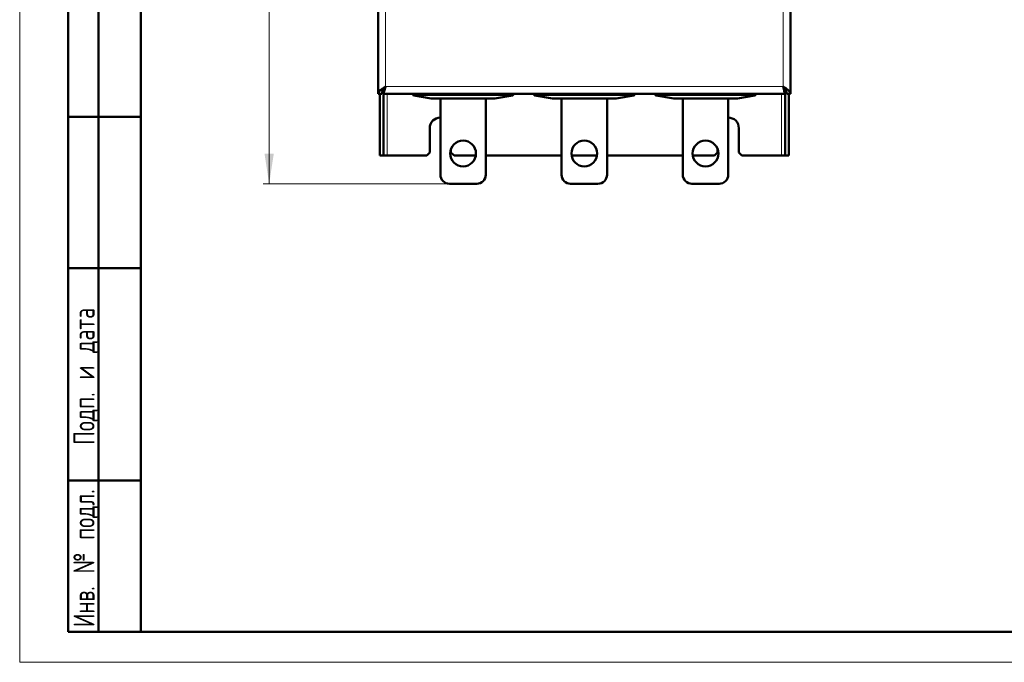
# Model space of a CAD drawing. Header units: millimetres. Extents: x 0 to 420, y 0 to 297.
# Tile 1 of 11: x 0 to 162, y 0 to 106. Entities that reach past the tile are written whole.
import ezdxf

# ---------------------------------------------------------------- set-up
doc = ezdxf.new("R2010")
doc.units = ezdxf.units.MM
doc.styles.add('SLDTEXTSTYLE0', font='TXT', dxfattribs={"width": 0.7, "bigfont": 'bigfont'})
doc.styles.add('SLDTEXTSTYLE1', font='TXT', dxfattribs={"width": 0.7})
doc.dimstyles.new('SLDDIMSTYLE0', dxfattribs={"dimtxt": 5, "dimasz": 5, "dimexe": 0, "dimexo": 0.0625, "dimgap": 1.25, "dimtad": 2, "dimdec": 1, "dimlfac": 2, "dimrnd": 1e-09, "dimzin": 12, "dimdsep": 46, "dimtxsty": 'SLDTEXTSTYLE1', "dimsah": 1, "dimcen": 0.09, "dimadec": 0, "dimazin": 3, "dimtfac": 1, "dimtdec": 3, "dimtofl": 0, "dimtmove": 0, "dimatfit": 3, "dimfxl": 0, "dimfrac": 2, "dimtolj": 1, "dimtzin": 12, "dimarcsym": 0})

# ---------------------------------------------------------------- blocks, each defined once
blk = doc.blocks.new('_D')
at = {"color": 7, "linetype": 'Continuous', "lineweight": 0}
for p, q in [((70.9, 234.3), (40.16, 234.3)), ((41.16, 234.3), (41.16, 78.94)), ((70.9, 78.94), (40.16, 78.94))]:
    blk.add_line(p, q, dxfattribs=at)
at = {"color": 7, "linetype": 'Continuous', "lineweight": 18}
for points in [[(41.16, 234.3), (40.39, 229.3), (41.93, 229.3)], [(41.16, 78.94), (41.93, 83.94), (40.39, 83.94)]]:
    blk.add_solid(points, dxfattribs=at)
at = {"color": 7, "linetype": 'Continuous', "lineweight": 18, "insert": (34.71, 155.02), "char_height": 5, "attachment_point": 1, "rotation": 90, "style": 'SLDTEXTSTYLE0'}
blk.add_mtext('В', dxfattribs=at)

msp = doc.modelspace()

# ---------------------------------------------------------------- linework, layer by layer
at = {"color": 7, "linetype": 'Continuous', "lineweight": 18}
for p, q in [((0, 297), (0, 0)), ((0, 0), (420, 0))]:
    msp.add_line(p, q, dxfattribs=at)
at = {"color": 7, "linetype": 'Continuous', "lineweight": 50}
for p, q in [((20, 292), (20, 5)), ((20, 292), (20, 5)), ((59.16, 219.478), (59.16, 93.778)), ((127.16, 93.778), (127.16, 219.478)), ((8, 5), (8, 150)), ((13, 5), (13, 150)), ((59.91, 93.778), (59.91, 94.378)), ((60.178, 94.628), (60.099, 94.628)), ((60.164, 94.714), (60.22, 94.693)), ((126.1, 94.693), (126.158, 94.715)), ((126.225, 94.628), (126.142, 94.628)), ((126.41, 93.778), (126.41, 94.378)), ((59.16, 93.778), (59.76, 93.778)), ((59.41, 83.628), (59.41, 93.778)), ((59.91, 94.028), (59.804, 94.028)), ((59.91, 93.778), (126.41, 93.778)), ((60.01, 83.628), (60.01, 93.778)), ((64.882, 93.778), (64.886, 93.654)), ((64.886, 93.654), (64.897, 93.651)), ((64.933, 93.551), (64.954, 93.534)), ((65.004, 93.515), (64.981, 93.519)), ((64.981, 93.519), (65.012, 93.511)), ((65.053, 93.511), (65.012, 93.511)), ((65.012, 93.511), (67.908, 93.028)), ((78.367, 93.028), (67.949, 93.028)), ((69.408, 80.442), (69.408, 93.028)), ((76.908, 93.028), (76.908, 80.442)), ((78.408, 93.028), (81.305, 93.511)), ((81.434, 93.778), (81.43, 93.654)), ((84.882, 93.778), (84.886, 93.654)), ((84.886, 93.654), (84.897, 93.651)), ((84.933, 93.551), (84.954, 93.534)), ((85.004, 93.515), (84.981, 93.519)), ((84.981, 93.519), (85.012, 93.511)), ((85.053, 93.511), (85.012, 93.511)), ((85.012, 93.511), (87.908, 93.028)), ((98.367, 93.028), (87.949, 93.028)), ((89.408, 80.442), (89.408, 93.028)), ((96.908, 93.028), (96.908, 80.442)), ((98.408, 93.028), (101.305, 93.511)), ((101.434, 93.778), (101.43, 93.654)), ((104.882, 93.778), (104.886, 93.654)), ((104.886, 93.654), (104.897, 93.651)), ((104.933, 93.551), (104.954, 93.534)), ((105.004, 93.515), (104.981, 93.519)), ((104.981, 93.519), (105.012, 93.511)), ((105.053, 93.511), (105.012, 93.511)), ((105.012, 93.511), (107.908, 93.028)), ((118.367, 93.028), (107.949, 93.028)), ((109.408, 80.442), (109.408, 93.028)), ((116.908, 93.028), (116.908, 80.442)), ((118.408, 93.028), (121.305, 93.511)), ((121.434, 93.778), (121.43, 93.654)), ((126.31, 93.778), (126.31, 83.628)), ((126.509, 94.028), (126.41, 94.028)), ((127.16, 93.778), (126.56, 93.778)), ((126.91, 93.778), (126.91, 83.628)), ((20, 90), (8, 90)), ((67.66, 84.128), (67.66, 88.128)), ((118.66, 88.128), (118.66, 84.128)), ((71.16, 84.665), (71.16, 84.128)), ((115.16, 84.128), (115.16, 84.654)), ((59.41, 83.628), (60.01, 83.628)), ((60.01, 83.628), (60.61, 83.628)), ((60.61, 83.628), (67.16, 83.628)), ((67.16, 83.628), (67.66, 84.128)), ((71.16, 84.128), (71.66, 83.628)), ((71.66, 83.628), (75.26, 83.628)), ((76.908, 83.628), (89.408, 83.628)), ((91.057, 83.628), (95.26, 83.628)), ((96.908, 83.628), (109.408, 83.628)), ((111.057, 83.628), (114.66, 83.628)), ((114.66, 83.628), (115.16, 84.128)), ((118.66, 84.128), (119.16, 83.628)), ((119.16, 83.628), (125.71, 83.628)), ((125.71, 83.628), (126.31, 83.628)), ((126.91, 83.628), (126.31, 83.628)), ((75.408, 78.942), (70.908, 78.942)), ((95.408, 78.942), (90.908, 78.942)), ((115.408, 78.942), (110.908, 78.942)), ((20, 65), (8, 65)), ((8, 30), (20, 30)), ((8, 5), (20, 5)), ((20, 5), (415, 5))]:
    msp.add_line(p, q, dxfattribs=at)
at = {"color": 9, "linetype": 'Continuous', "lineweight": 18}
for p, q in [((60.36, 218.278), (60.36, 94.978)), ((125.96, 94.978), (125.96, 218.278)), ((60.36, 94.978), (125.96, 94.978)), ((60.61, 83.628), (60.61, 93.778)), ((65.012, 93.511), (65.053, 93.511)), ((65.073, 93.52), (65.053, 93.511)), ((65.053, 93.511), (81.264, 93.511)), ((67.949, 93.028), (65.053, 93.511)), ((65.132, 93.778), (65.136, 93.654)), ((65.136, 93.654), (81.18, 93.654)), ((81.264, 93.511), (78.367, 93.028)), ((81.185, 93.778), (81.18, 93.654)), ((81.305, 93.511), (81.264, 93.511)), ((85.012, 93.511), (85.053, 93.511)), ((85.073, 93.52), (85.053, 93.511)), ((85.053, 93.511), (101.264, 93.511)), ((87.949, 93.028), (85.053, 93.511)), ((85.132, 93.778), (85.136, 93.654)), ((85.136, 93.654), (101.18, 93.654)), ((101.264, 93.511), (98.367, 93.028)), ((101.185, 93.778), (101.18, 93.654)), ((101.305, 93.511), (101.264, 93.511)), ((105.012, 93.511), (105.053, 93.511)), ((105.073, 93.52), (105.053, 93.511)), ((105.053, 93.511), (121.264, 93.511)), ((107.949, 93.028), (105.053, 93.511)), ((105.132, 93.778), (105.136, 93.654)), ((105.136, 93.654), (121.18, 93.654)), ((121.264, 93.511), (118.367, 93.028)), ((121.185, 93.778), (121.18, 93.654)), ((121.305, 93.511), (121.264, 93.511)), ((125.71, 93.778), (125.71, 83.628))]:
    msp.add_line(p, q, dxfattribs=at)
at = {"color": 7, "linetype": 'Continuous', "lineweight": 50}
for centre in [(73.158, 83.942), (93.158, 83.942), (113.158, 83.942)]:
    msp.add_circle(centre, 2.125, dxfattribs=at)
at = {"color": 9, "linetype": 'Continuous', "lineweight": 18}
for centre in [(81.305, 95.446), (101.305, 95.446), (121.305, 95.446)]:
    msp.add_arc(centre, 1.796, 266.01259, 273.98758, dxfattribs=at)
at = {"color": 7, "linetype": 'Continuous', "lineweight": 50}
for centre, radius, start, end in [((69.41, 88.128), 1.75, 90.06388, 180), ((116.91, 88.128), 1.75, 0, 90.06388), ((70.908, 80.442), 1.5, 180, 270), ((75.408, 80.442), 1.5, 270, 0), ((90.908, 80.442), 1.5, 180, 270), ((95.408, 80.442), 1.5, 270, 0), ((110.908, 80.442), 1.5, 180, 270), ((115.408, 80.442), 1.5, 270, 0)]:
    msp.add_arc(centre, radius, start, end, dxfattribs=at)
for points, knots in [([(60.36, 94.978), (60.2, 94.876), (59.88, 94.672), (59.478, 94.367), (59.21, 94.068), (59.176, 93.872), (59.16, 93.778)], [0, 0, 0, 0, 0.254649, 0.5095407, 0.7644336, 1, 1, 1, 1]), ([(60.36, 94.978), (60.252, 94.839), (60.034, 94.56), (59.802, 94.159), (59.774, 93.899), (59.76, 93.778)], [0, 0, 0, 0, 0.3481379, 0.6975294, 1, 1, 1, 1]), ([(59.91, 93.778), (59.943, 93.792), (60.01, 93.82), (60.109, 94.039), (60.208, 94.358), (60.292, 94.693), (60.343, 94.905), (60.36, 94.978)], [0, 0, 0, 0, 0.2207426, 0.4415058, 0.662269, 0.883032, 1, 1, 1, 1]), ([(59.963, 94.398), (59.981, 94.403), (60.035, 94.418), (60.125, 94.531), (60.232, 94.711), (60.311, 94.874), (60.353, 94.963), (60.36, 94.978)], [0, 0, 0, 0, 0.137742, 0.4073841, 0.6769172, 0.9464504, 1, 1, 1, 1]), ([(125.96, 94.978), (125.993, 94.839), (126.06, 94.562), (126.159, 94.195), (126.258, 93.923), (126.342, 93.794), (126.393, 93.782), (126.41, 93.778)], [0, 0, 0, 0, 0.2207426, 0.4415058, 0.662269, 0.883032, 1, 1, 1, 1]), ([(125.96, 94.978), (125.996, 94.903), (126.067, 94.753), (126.175, 94.562), (126.272, 94.431), (126.333, 94.406), (126.359, 94.396)], [0, 0, 0, 0, 0.2687209, 0.5374418, 0.806054, 1, 1, 1, 1]), ([(127.16, 93.778), (127.142, 93.88), (127.104, 94.084), (126.816, 94.39), (126.417, 94.688), (126.108, 94.884), (125.96, 94.978)], [0, 0, 0, 0, 0.254649, 0.5095407, 0.7644336, 1, 1, 1, 1]), ([(126.56, 93.778), (126.543, 93.917), (126.507, 94.196), (126.258, 94.597), (126.055, 94.857), (125.96, 94.978)], [0, 0, 0, 0, 0.3481379, 0.6975294, 1, 1, 1, 1]), ([(64.886, 93.654), (64.888, 93.638), (64.892, 93.61), (64.905, 93.588), (64.91, 93.578)], [0, 0, 0, 0, 0.5717057, 1, 1, 1, 1]), ([(64.91, 93.578), (64.912, 93.574), (64.919, 93.564), (64.927, 93.556), (64.933, 93.551)], [0, 0, 0, 0, 0.3460012, 1, 1, 1, 1]), ([(64.96, 93.533), (64.954, 93.535), (64.944, 93.54), (64.936, 93.547), (64.933, 93.551)], [0, 0, 0, 0, 0.5617393, 1, 1, 1, 1]), ([(64.954, 93.534), (64.954, 93.534), (64.962, 93.528), (64.972, 93.524), (64.981, 93.519)], [0, 0, 0, 0, 0.00778935, 1, 1, 1, 1]), ([(67.908, 93.028), (67.909, 93.028), (67.909, 93.028), (67.914, 93.028), (67.918, 93.028), (67.924, 93.028), (67.935, 93.028), (67.943, 93.028), (67.949, 93.028)], [0, 0, 0, 0, 0.272683, 0.389556, 0.5, 0.610444, 0.727317, 1, 1, 1, 1]), ([(78.367, 93.028), (78.373, 93.028), (78.382, 93.028), (78.392, 93.028), (78.398, 93.028), (78.403, 93.028), (78.407, 93.028), (78.408, 93.028), (78.408, 93.028)], [0, 0, 0, 0, 0.272683, 0.389556, 0.5, 0.610444, 0.727317, 1, 1, 1, 1]), ([(81.43, 93.654), (81.429, 93.643), (81.427, 93.625), (81.416, 93.591), (81.394, 93.557), (81.355, 93.525), (81.323, 93.516), (81.305, 93.511)], [0, 0, 0, 0, 0.1370094, 0.2497736, 0.4758184, 0.7050278, 1, 1, 1, 1]), ([(81.421, 93.611), (81.422, 93.61), (81.423, 93.608), (81.422, 93.615), (81.42, 93.63), (81.414, 93.645), (81.411, 93.653)], [0, 0, 0, 0, 0.0653961, 0.3727937, 0.6855359, 1, 1, 1, 1]), ([(84.886, 93.654), (84.888, 93.638), (84.892, 93.61), (84.905, 93.588), (84.91, 93.578)], [0, 0, 0, 0, 0.5717057, 1, 1, 1, 1]), ([(84.91, 93.578), (84.912, 93.574), (84.919, 93.564), (84.927, 93.556), (84.933, 93.551)], [0, 0, 0, 0, 0.3460012, 1, 1, 1, 1]), ([(84.96, 93.533), (84.954, 93.535), (84.944, 93.54), (84.936, 93.547), (84.933, 93.551)], [0, 0, 0, 0, 0.5617393, 1, 1, 1, 1]), ([(84.954, 93.534), (84.954, 93.534), (84.962, 93.528), (84.972, 93.524), (84.981, 93.519)], [0, 0, 0, 0, 0.0077894, 1, 1, 1, 1]), ([(87.908, 93.028), (87.909, 93.028), (87.909, 93.028), (87.914, 93.028), (87.918, 93.028), (87.924, 93.028), (87.935, 93.028), (87.943, 93.028), (87.949, 93.028)], [0, 0, 0, 0, 0.272683, 0.389556, 0.5, 0.610444, 0.727317, 1, 1, 1, 1]), ([(98.367, 93.028), (98.373, 93.028), (98.382, 93.028), (98.392, 93.028), (98.398, 93.028), (98.403, 93.028), (98.407, 93.028), (98.408, 93.028), (98.408, 93.028)], [0, 0, 0, 0, 0.272683, 0.389556, 0.5, 0.610444, 0.727317, 1, 1, 1, 1]), ([(101.43, 93.654), (101.429, 93.643), (101.427, 93.625), (101.416, 93.591), (101.394, 93.557), (101.355, 93.525), (101.323, 93.516), (101.305, 93.511)], [0, 0, 0, 0, 0.13700945, 0.24977357, 0.47581843, 0.70502779, 1, 1, 1, 1]), ([(101.421, 93.611), (101.422, 93.61), (101.423, 93.608), (101.422, 93.615), (101.42, 93.63), (101.414, 93.645), (101.411, 93.653)], [0, 0, 0, 0, 0.06539612, 0.37279373, 0.68553593, 1, 1, 1, 1]), ([(104.886, 93.654), (104.888, 93.638), (104.892, 93.61), (104.905, 93.588), (104.91, 93.578)], [0, 0, 0, 0, 0.5717057, 1, 1, 1, 1]), ([(104.91, 93.578), (104.912, 93.574), (104.919, 93.564), (104.927, 93.556), (104.933, 93.551)], [0, 0, 0, 0, 0.3460012, 1, 1, 1, 1]), ([(104.96, 93.533), (104.954, 93.535), (104.944, 93.54), (104.936, 93.547), (104.933, 93.551)], [0, 0, 0, 0, 0.5617393, 1, 1, 1, 1]), ([(104.954, 93.534), (104.954, 93.534), (104.962, 93.528), (104.972, 93.524), (104.981, 93.519)], [0, 0, 0, 0, 0.0077894, 1, 1, 1, 1]), ([(107.908, 93.028), (107.909, 93.028), (107.909, 93.028), (107.914, 93.028), (107.918, 93.028), (107.924, 93.028), (107.935, 93.028), (107.943, 93.028), (107.949, 93.028)], [0, 0, 0, 0, 0.272683, 0.389556, 0.5, 0.610444, 0.727317, 1, 1, 1, 1]), ([(118.367, 93.028), (118.373, 93.028), (118.382, 93.028), (118.392, 93.028), (118.398, 93.028), (118.403, 93.028), (118.407, 93.028), (118.408, 93.028), (118.408, 93.028)], [0, 0, 0, 0, 0.272683, 0.389556, 0.5, 0.610444, 0.727317, 1, 1, 1, 1]), ([(121.43, 93.654), (121.429, 93.643), (121.427, 93.625), (121.416, 93.591), (121.394, 93.557), (121.355, 93.525), (121.323, 93.516), (121.305, 93.511)], [0, 0, 0, 0, 0.13700945, 0.24977357, 0.47581843, 0.70502779, 1, 1, 1, 1]), ([(121.421, 93.611), (121.422, 93.61), (121.423, 93.608), (121.422, 93.615), (121.42, 93.63), (121.414, 93.645), (121.411, 93.653)], [0, 0, 0, 0, 0.06539612, 0.37279373, 0.68553593, 1, 1, 1, 1])]:
    msp.add_open_spline(points, degree=3, knots=knots, dxfattribs=at)
at = {"color": 9, "linetype": 'Continuous', "lineweight": 18}
for points, knots in [([(64.897, 93.651), (64.9, 93.651), (64.913, 93.65), (64.955, 93.65), (65.038, 93.651), (65.104, 93.653), (65.136, 93.654)], [0, 0, 0, 0, 0.0775503, 0.3850335, 0.6925168, 1, 1, 1, 1]), ([(64.897, 93.651), (64.898, 93.641), (64.899, 93.621), (64.903, 93.598), (64.907, 93.583), (64.909, 93.58), (64.91, 93.578)], [0, 0, 0, 0, 0.3172269, 0.6082948, 0.813505, 1, 1, 1, 1]), ([(64.96, 93.533), (64.959, 93.532), (64.957, 93.531), (64.955, 93.533), (64.954, 93.534)], [0, 0, 0, 0, 0.5676794, 1, 1, 1, 1]), ([(65.106, 93.551), (65.076, 93.539), (65.021, 93.517), (64.979, 93.528), (64.96, 93.533)], [0, 0, 0, 0, 0.5404587, 1, 1, 1, 1]), ([(65.073, 93.519), (65.056, 93.514), (65.031, 93.508), (65.01, 93.513), (65.004, 93.515)], [0, 0, 0, 0, 0.7295557, 1, 1, 1, 1]), ([(65.105, 93.551), (65.101, 93.544), (65.091, 93.532), (65.079, 93.524), (65.073, 93.52)], [0, 0, 0, 0, 0.4698129, 1, 1, 1, 1]), ([(65.136, 93.654), (65.135, 93.638), (65.132, 93.607), (65.119, 93.572), (65.109, 93.556), (65.105, 93.551)], [0, 0, 0, 0, 0.38072918, 0.79031116, 1, 1, 1, 1]), ([(81.18, 93.654), (81.182, 93.637), (81.185, 93.601), (81.204, 93.558), (81.231, 93.525), (81.252, 93.516), (81.264, 93.511)], [0, 0, 0, 0, 0.22729025, 0.47504266, 0.70461762, 1, 1, 1, 1]), ([(84.897, 93.651), (84.9, 93.651), (84.913, 93.65), (84.955, 93.65), (85.038, 93.651), (85.104, 93.653), (85.136, 93.654)], [0, 0, 0, 0, 0.07755032, 0.38503355, 0.69251677, 1, 1, 1, 1]), ([(84.897, 93.651), (84.898, 93.641), (84.899, 93.621), (84.903, 93.598), (84.907, 93.583), (84.909, 93.58), (84.91, 93.578)], [0, 0, 0, 0, 0.3172269, 0.6082948, 0.813505, 1, 1, 1, 1]), ([(84.96, 93.533), (84.959, 93.532), (84.957, 93.531), (84.955, 93.533), (84.954, 93.534)], [0, 0, 0, 0, 0.5676794, 1, 1, 1, 1]), ([(85.106, 93.551), (85.076, 93.539), (85.021, 93.517), (84.979, 93.528), (84.96, 93.533)], [0, 0, 0, 0, 0.5404587, 1, 1, 1, 1]), ([(85.073, 93.519), (85.056, 93.514), (85.031, 93.508), (85.01, 93.513), (85.004, 93.515)], [0, 0, 0, 0, 0.7295557, 1, 1, 1, 1]), ([(85.105, 93.551), (85.101, 93.544), (85.091, 93.532), (85.079, 93.524), (85.073, 93.52)], [0, 0, 0, 0, 0.4698129, 1, 1, 1, 1]), ([(85.136, 93.654), (85.135, 93.638), (85.132, 93.607), (85.119, 93.572), (85.109, 93.556), (85.105, 93.551)], [0, 0, 0, 0, 0.3807292, 0.7903112, 1, 1, 1, 1]), ([(101.18, 93.654), (101.182, 93.637), (101.185, 93.601), (101.204, 93.558), (101.231, 93.525), (101.252, 93.516), (101.264, 93.511)], [0, 0, 0, 0, 0.22729025, 0.47504266, 0.70461762, 1, 1, 1, 1]), ([(104.897, 93.651), (104.9, 93.651), (104.913, 93.65), (104.955, 93.65), (105.038, 93.651), (105.104, 93.653), (105.136, 93.654)], [0, 0, 0, 0, 0.07755032, 0.38503355, 0.69251677, 1, 1, 1, 1]), ([(104.897, 93.651), (104.898, 93.641), (104.899, 93.621), (104.903, 93.598), (104.907, 93.583), (104.909, 93.58), (104.91, 93.578)], [0, 0, 0, 0, 0.3172269, 0.6082948, 0.813505, 1, 1, 1, 1]), ([(104.96, 93.533), (104.959, 93.532), (104.957, 93.531), (104.955, 93.533), (104.954, 93.534)], [0, 0, 0, 0, 0.5676794, 1, 1, 1, 1]), ([(105.106, 93.551), (105.076, 93.539), (105.021, 93.517), (104.979, 93.528), (104.96, 93.533)], [0, 0, 0, 0, 0.5404587, 1, 1, 1, 1]), ([(105.073, 93.519), (105.056, 93.514), (105.031, 93.508), (105.01, 93.513), (105.004, 93.515)], [0, 0, 0, 0, 0.7295557, 1, 1, 1, 1]), ([(105.105, 93.551), (105.101, 93.544), (105.091, 93.532), (105.079, 93.524), (105.073, 93.52)], [0, 0, 0, 0, 0.4698129, 1, 1, 1, 1]), ([(105.136, 93.654), (105.135, 93.638), (105.132, 93.607), (105.119, 93.572), (105.109, 93.556), (105.105, 93.551)], [0, 0, 0, 0, 0.3807292, 0.7903112, 1, 1, 1, 1]), ([(121.18, 93.654), (121.182, 93.637), (121.185, 93.601), (121.204, 93.558), (121.231, 93.525), (121.252, 93.516), (121.264, 93.511)], [0, 0, 0, 0, 0.22729025, 0.47504266, 0.70461762, 1, 1, 1, 1])]:
    msp.add_open_spline(points, degree=3, knots=knots, dxfattribs=at)

# ---------------------------------------------------------------- texts
at = {"color": 7, "linetype": 'Continuous', "lineweight": 0, "char_height": 3.5, "attachment_point": 2, "rotation": 90, "style": 'SLDTEXTSTYLE0'}
for s, insert in [('Подп. и дата', (8.861, 47.176)), ('Инв. № подл.', (8.861, 17.178))]:
    msp.add_mtext(s, dxfattribs=dict(at, insert=insert))

# ---------------------------------------------------------------- dimensions: what is measured, and where the dimension line sits
at = {"color": 7, "linetype": 'Continuous', "lineweight": 18}
dim = msp.add_linear_dim(base=(41.16, 78.942), p1=(70.908, 234.301), p2=(70.908, 78.942), angle=90, text='В', dimstyle='SLDDIMSTYLE0', dxfattribs=at)
dim.commit()
dim.dimension.update_dxf_attribs({"geometry": '_D', "text_midpoint": (41.16, 156.621), "dimtype": 160})

doc.saveas('drawing.dxf')
